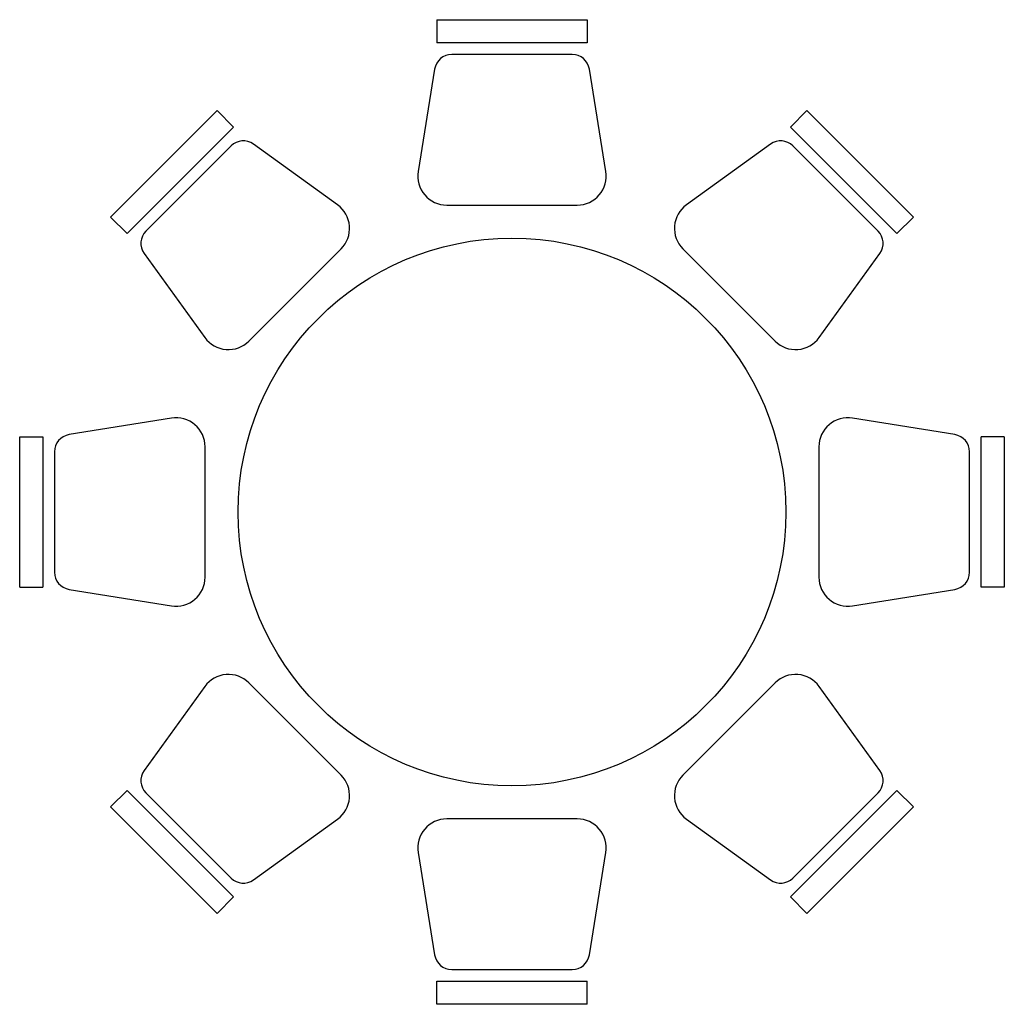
# Model space of a CAD drawing. Extents: x -21.6 to 21.6, y -21.6 to 21.6.
import ezdxf

# ---------------------------------------------------------------- set-up
doc = ezdxf.new("R2010")
doc.units = 0
doc.header["$LTSCALE"] = 0.5
doc.header["$MEASUREMENT"] = 0
doc.layers.add('LCO', color=1, linetype='CONTINUOUS')

msp = doc.modelspace()

# ---------------------------------------------------------------- linework, layer by layer
at = {"layer": 'LCO'}
for p, q in [((-3.3, 21.57), (3.3, 21.57)), ((-3.3, 21.57), (-3.3, 20.555)), ((3.3, 21.57), (3.3, 20.555)), ((3.3, 20.555), (-3.3, 20.555)), ((2.639, 20.047), (-2.639, 20.047)), ((-3.391, 19.406), (-4.11, 14.918)), ((4.11, 14.918), (3.391, 19.406)), ((-17.586, 12.919), (-12.919, 17.586)), ((-12.919, 17.586), (-12.201, 16.868)), ((12.919, 17.586), (12.201, 16.868)), ((12.919, 17.586), (17.586, 12.919)), ((-12.201, 16.868), (-16.868, 12.201)), ((16.868, 12.201), (12.201, 16.868)), ((-12.31, 16.041), (-16.041, 12.31)), ((-7.642, 13.455), (-11.325, 16.12)), ((11.325, 16.12), (7.642, 13.455)), ((16.041, 12.31), (12.31, 16.041)), ((-2.857, 13.448), (2.857, 13.448)), ((-17.586, 12.919), (-16.868, 12.201)), ((17.586, 12.919), (16.868, 12.201)), ((-16.12, 11.325), (-13.455, 7.642)), ((-11.529, 7.489), (-7.489, 11.529)), ((7.489, 11.529), (11.529, 7.489)), ((13.455, 7.642), (16.12, 11.325)), ((-14.918, 4.11), (-19.406, 3.391)), ((19.406, 3.391), (14.918, 4.11)), ((-21.57, 3.3), (-20.555, 3.3)), ((-21.57, -3.3), (-21.57, 3.3)), ((-20.555, 3.3), (-20.555, -3.3)), ((21.57, 3.3), (20.555, 3.3)), ((20.555, -3.3), (20.555, 3.3)), ((21.57, 3.3), (21.57, -3.3)), ((-20.047, 2.639), (-20.047, -2.639)), ((-13.448, -2.857), (-13.448, 2.857)), ((13.448, 2.857), (13.448, -2.857)), ((20.047, -2.639), (20.047, 2.639)), ((-21.57, -3.3), (-20.555, -3.3)), ((-19.406, -3.391), (-14.918, -4.11)), ((14.918, -4.11), (19.406, -3.391)), ((21.57, -3.3), (20.555, -3.3)), ((-13.455, -7.642), (-16.12, -11.325)), ((-7.489, -11.529), (-11.529, -7.489)), ((11.529, -7.489), (7.489, -11.529)), ((16.12, -11.325), (13.455, -7.642)), ((-17.586, -12.919), (-16.868, -12.201)), ((-16.868, -12.201), (-12.201, -16.868)), ((-16.041, -12.31), (-12.31, -16.041)), ((12.201, -16.868), (16.868, -12.201)), ((12.31, -16.041), (16.041, -12.31)), ((17.586, -12.919), (16.868, -12.201)), ((-12.919, -17.586), (-17.586, -12.919)), ((17.586, -12.919), (12.919, -17.586)), ((-11.325, -16.12), (-7.642, -13.455)), ((2.857, -13.448), (-2.857, -13.448)), ((7.642, -13.455), (11.325, -16.12)), ((-4.11, -14.918), (-3.391, -19.406)), ((3.391, -19.406), (4.11, -14.918)), ((-12.919, -17.586), (-12.201, -16.868)), ((12.919, -17.586), (12.201, -16.868)), ((-2.639, -20.047), (2.639, -20.047)), ((-3.3, -20.555), (3.3, -20.555)), ((-3.3, -21.57), (-3.3, -20.555)), ((3.3, -21.57), (3.3, -20.555)), ((3.3, -21.57), (-3.3, -21.57))]:
    msp.add_line(p, q, dxfattribs=at)
msp.add_circle((0, 0), 12, dxfattribs=at)
for centre, radius, start, end in [((-2.639, 19.286), 0.761, 90, 170.8898), ((2.639, 19.286), 0.761, 9.1102, 90), ((-11.771, 15.503), 0.761, 54.1102, 135), ((11.771, 15.503), 0.761, 45, 125.8898), ((-2.857, 14.717), 1.269, 170.8898, 270), ((2.857, 14.717), 1.269, 270, 9.1102), ((-8.386, 12.427), 1.269, 315, 54.1102), ((8.386, 12.427), 1.269, 125.8898, 225), ((-15.503, 11.771), 0.761, 135, 215.8898), ((15.503, 11.771), 0.761, 324.1102, 45), ((-12.427, 8.386), 1.269, 215.8898, 315), ((12.427, 8.386), 1.269, 225, 324.1102), ((-14.717, 2.857), 1.269, 0, 99.1102), ((14.717, 2.857), 1.269, 80.8898, 180), ((-19.286, 2.639), 0.761, 99.1102, 180), ((19.286, 2.639), 0.761, 0, 80.8898), ((-19.286, -2.639), 0.761, 180, 260.8898), ((-14.717, -2.857), 1.269, 260.8898, 0), ((14.717, -2.857), 1.269, 180, 279.1102), ((19.286, -2.639), 0.761, 279.1102, 0), ((-12.427, -8.386), 1.269, 45, 144.1102), ((12.427, -8.386), 1.269, 35.8898, 135), ((-15.503, -11.771), 0.761, 144.1102, 225), ((-8.386, -12.427), 1.269, 305.8898, 45), ((8.386, -12.427), 1.269, 135, 234.1102), ((15.503, -11.771), 0.761, 315, 35.8898), ((-2.857, -14.717), 1.269, 90, 189.1102), ((2.857, -14.717), 1.269, 350.8898, 90), ((-11.771, -15.503), 0.761, 225, 305.8898), ((11.771, -15.503), 0.761, 234.1102, 315), ((-2.639, -19.286), 0.761, 189.1102, 270), ((2.639, -19.286), 0.761, 270, 350.8898)]:
    msp.add_arc(centre, radius, start, end, dxfattribs=at)

doc.saveas('drawing.dxf')
